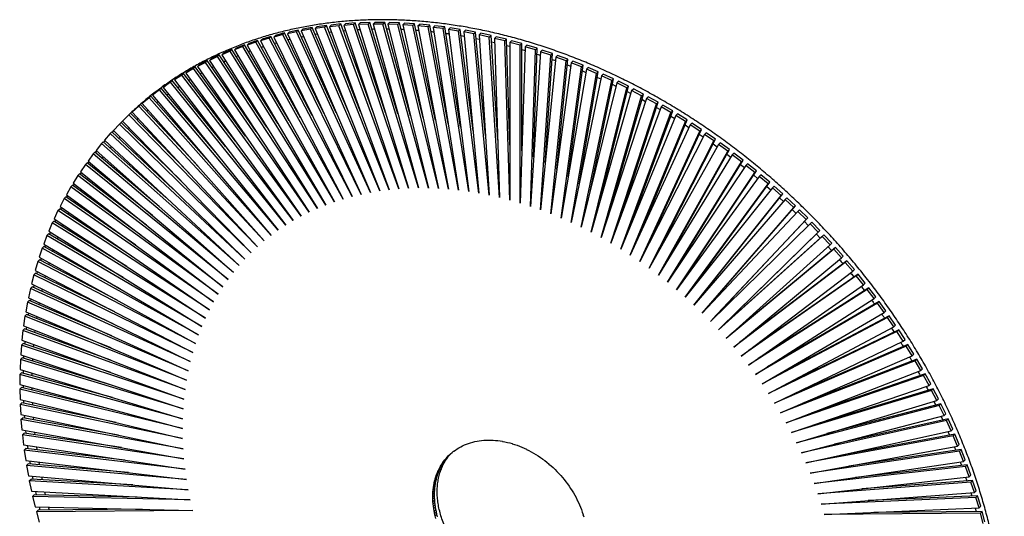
# Paper-space layout '_Trimétrica' of a CAD drawing. Header units: millimetres. Extents: x -270 to 268, y -271 to 270.
# Tile 3 of 3: x -270 to 268, y -1 to 270. Entities that reach past the tile are written whole.
import ezdxf

# ---------------------------------------------------------------- set-up
doc = ezdxf.new("R2010")
doc.units = ezdxf.units.MM

psp = doc.layouts.new('_Trimétrica')

# ---------------------------------------------------------------- linework, layer by layer
at = {"color": 7, "linetype": 'Continuous', "lineweight": 25}
for p, q in [((-117.6, 263.96), (-122.6, 262.84)), ((-118.53, 263.04), (-117.6, 263.96)), ((-96.85, 218.85), (-117.6, 263.96)), ((-110.91, 264.4), (-115.99, 263.47)), ((-115.99, 263.47), (-115.05, 264.38)), ((-115.99, 263.47), (-78.18, 175.32)), ((-109.97, 265.31), (-115.05, 264.38)), ((-110.91, 264.4), (-109.97, 265.31)), ((-73.06, 176.17), (-110.91, 264.4)), ((-90.21, 219.24), (-109.97, 265.31)), ((-108.33, 264.74), (-107.39, 265.65)), ((-103.18, 265.5), (-108.33, 264.74)), ((-108.33, 264.74), (-73.06, 176.17)), ((-102.24, 266.41), (-107.39, 265.65)), ((-103.18, 265.5), (-102.24, 266.41)), ((-67.88, 176.84), (-103.18, 265.5)), ((-83.51, 219.36), (-102.24, 266.41)), ((-100.57, 265.74), (-99.63, 266.65)), ((-95.35, 266.33), (-100.57, 265.74)), ((-100.57, 265.74), (-67.88, 176.84)), ((-94.41, 267.24), (-99.63, 266.65)), ((-95.35, 266.33), (-94.41, 267.24)), ((-62.63, 177.34), (-95.35, 266.33)), ((-76.76, 219.22), (-94.41, 267.24)), ((-93.07, 263.59), (-91.76, 263.69)), ((-92.7, 266.48), (-91.77, 267.4)), ((-87.42, 266.89), (-92.7, 266.48)), ((-92.7, 266.48), (-62.63, 177.34)), ((-86.49, 267.8), (-91.77, 267.4)), ((-87.42, 266.89), (-86.49, 267.8)), ((-57.32, 177.66), (-87.42, 266.89)), ((-69.96, 218.81), (-86.49, 267.8)), ((-85.27, 264.17), (-83.92, 264.23)), ((-84.76, 266.96), (-83.82, 267.87)), ((-79.42, 267.19), (-84.76, 266.96)), ((-84.76, 266.96), (-57.32, 177.66)), ((-78.48, 268.1), (-83.82, 267.87)), ((-79.42, 267.19), (-78.48, 268.1)), ((-51.95, 177.8), (-79.42, 267.19)), ((-63.13, 218.15), (-78.48, 268.1)), ((-76.72, 267.17), (-75.79, 268.09)), ((-71.33, 267.23), (-76.72, 267.17)), ((-76.72, 267.17), (-51.95, 177.8)), ((-70.4, 268.14), (-75.79, 268.09)), ((-71.33, 267.23), (-70.4, 268.14)), ((-46.54, 177.77), (-71.33, 267.23)), ((-56.29, 217.22), (-70.4, 268.14)), ((-68.62, 267.12), (-67.69, 268.03)), ((-68.62, 267.12), (-46.54, 177.77)), ((-63.18, 267), (-68.62, 267.12)), ((-62.25, 267.91), (-67.69, 268.03)), ((-63.18, 267), (-62.25, 267.91)), ((-41.08, 177.55), (-63.18, 267)), ((-49.43, 216.04), (-62.25, 267.91)), ((-60.45, 266.8), (-59.52, 267.71)), ((-60.45, 266.8), (-41.08, 177.55)), ((-54.97, 266.5), (-60.45, 266.8)), ((-54.04, 267.41), (-59.52, 267.71)), ((-54.97, 266.5), (-54.04, 267.41)), ((-35.58, 177.16), (-54.97, 266.5)), ((-42.58, 214.62), (-54.04, 267.41)), ((-52.22, 266.22), (-51.29, 267.13)), ((-52.22, 266.22), (-35.58, 177.16)), ((-46.71, 265.74), (-52.22, 266.22)), ((-45.77, 266.65), (-51.29, 267.13)), ((-46.71, 265.74), (-45.77, 266.65)), ((-30.05, 176.59), (-46.71, 265.74)), ((-35.74, 212.94), (-45.77, 266.65)), ((-43.94, 265.37), (-43.01, 266.28)), ((-43.94, 265.37), (-30.05, 176.59)), ((-38.4, 264.71), (-43.94, 265.37)), ((-37.47, 265.62), (-43.01, 266.28)), ((-38.4, 264.71), (-37.47, 265.62)), ((-24.5, 175.85), (-38.4, 264.71)), ((-28.92, 211.03), (-37.47, 265.62)), ((-35.62, 264.25), (-34.69, 265.16)), ((-35.62, 264.25), (-24.5, 175.85)), ((-30.06, 263.42), (-35.62, 264.25)), ((-29.12, 264.33), (-34.69, 265.16)), ((-30.06, 263.42), (-29.12, 264.33)), ((-18.92, 174.93), (-30.06, 263.42)), ((-22.14, 208.88), (-29.12, 264.33)), ((-27.27, 262.88), (-26.34, 263.79)), ((-20.75, 262.78), (-26.34, 263.79)), ((-139.75, 258.32), (-144.49, 256.69)), ((-140.68, 257.41), (-139.75, 258.32)), ((-116.26, 216.07), (-139.75, 258.32)), ((-133.43, 259.55), (-138.26, 258.09)), ((-138.26, 258.09), (-137.32, 259)), ((-138.26, 258.09), (-93.06, 171.73)), ((-132.49, 260.46), (-137.32, 259)), ((-133.43, 259.55), (-132.49, 260.46)), ((-88.18, 173.1), (-133.43, 259.55)), ((-109.89, 217.27), (-132.49, 260.46)), ((-126.04, 261.43), (-130.96, 260.14)), ((-130.96, 260.14), (-130.03, 261.05)), ((-130.96, 260.14), (-88.18, 173.1)), ((-125.11, 262.34), (-130.03, 261.05)), ((-126.04, 261.43), (-125.11, 262.34)), ((-83.22, 174.3), (-126.04, 261.43)), ((-103.41, 218.19), (-125.11, 262.34)), ((-118.53, 263.04), (-123.53, 261.93)), ((-123.53, 261.93), (-122.6, 262.84)), ((-123.53, 261.93), (-83.22, 174.3)), ((-123.28, 258.62), (-122.13, 258.88)), ((-78.18, 175.32), (-118.53, 263.04)), ((-115.89, 260.25), (-114.7, 260.47)), ((-108.39, 261.62), (-107.16, 261.81)), ((-100.78, 262.74), (-99.51, 262.88)), ((-27.27, 262.88), (-18.92, 174.93)), ((-21.68, 261.87), (-27.27, 262.88)), ((-21.68, 261.87), (-20.75, 262.78)), ((-13.32, 173.84), (-21.68, 261.87)), ((-15.4, 206.5), (-20.75, 262.78)), ((-20.43, 259.37), (-18.76, 259.05)), ((-18.9, 261.24), (-17.96, 262.15)), ((-18.9, 261.24), (-13.32, 173.84)), ((-13.29, 260.06), (-18.9, 261.24)), ((-12.36, 260.97), (-17.96, 262.15)), ((-13.29, 260.06), (-12.36, 260.97)), ((-7.71, 172.57), (-13.29, 260.06)), ((-8.72, 203.9), (-12.36, 260.97)), ((-10.5, 259.34), (-9.57, 260.25)), ((-4.89, 257.99), (-10.5, 259.34)), ((-10.5, 259.34), (-7.71, 172.57)), ((-3.96, 258.9), (-9.57, 260.25)), ((-4.89, 257.99), (-3.96, 258.9)), ((-2.1, 171.13), (-4.89, 257.99)), ((-2.1, 201.08), (-3.96, 258.9)), ((-2.1, 257.19), (-1.17, 258.1)), ((4.45, 256.57), (-1.17, 258.1)), ((-153.85, 253.28), (-158.39, 251.32)), ((-154.78, 252.37), (-153.85, 253.28)), ((-128.69, 212.88), (-153.85, 253.28)), ((-147.8, 255.02), (-152.44, 253.22)), ((-152.44, 253.22), (-151.51, 254.13)), ((-152.44, 253.22), (-102.54, 168.48)), ((-146.87, 255.93), (-151.51, 254.13)), ((-147.8, 255.02), (-146.87, 255.93)), ((-97.84, 170.19), (-147.8, 255.02)), ((-122.54, 214.61), (-146.87, 255.93)), ((-140.68, 257.41), (-145.42, 255.78)), ((-145.42, 255.78), (-144.49, 256.69)), ((-145.42, 255.78), (-97.84, 170.19)), ((-93.06, 171.73), (-140.68, 257.41)), ((-137.67, 254.59), (-136.6, 254.92)), ((-130.54, 256.73), (-129.43, 257.03)), ((-12.14, 257.59), (-10.43, 257.21)), ((-3.85, 255.56), (-2.1, 255.12)), ((-2.1, 257.19), (-2.1, 171.13)), ((3.51, 255.66), (-2.1, 257.19)), ((3.51, 255.66), (4.45, 256.57)), ((3.51, 169.52), (3.51, 255.66)), ((6.3, 254.77), (3.51, 169.52)), ((4.45, 198.05), (4.45, 256.57)), ((4.45, 253.27), (6.24, 252.77)), ((6.3, 254.77), (7.23, 255.69)), ((11.91, 253.08), (6.3, 254.77)), ((12.84, 253.99), (7.23, 255.69)), ((9.12, 167.74), (11.91, 253.08)), ((10.91, 194.82), (12.84, 253.99)), ((11.91, 253.08), (12.84, 253.99)), ((14.69, 252.11), (15.63, 253.02)), ((21.23, 251.16), (15.63, 253.02)), ((-167.34, 247.24), (-171.66, 244.94)), ((-168.27, 246.32), (-167.34, 247.24)), ((-140.6, 208.64), (-167.34, 247.24)), ((-161.6, 249.47), (-166.04, 247.34)), ((-166.04, 247.34), (-165.11, 248.25)), ((-166.04, 247.34), (-111.62, 164.55)), ((-160.67, 250.38), (-165.11, 248.25)), ((-161.6, 249.47), (-160.67, 250.38)), ((-107.13, 166.6), (-161.6, 249.47)), ((-134.71, 210.89), (-160.67, 250.38)), ((-154.78, 252.37), (-159.32, 250.41)), ((-159.32, 250.41), (-158.39, 251.32)), ((-159.32, 250.41), (-107.13, 166.6)), ((-102.54, 168.48), (-154.78, 252.37)), ((-151.52, 249.54), (-150.52, 249.94)), ((-144.67, 252.19), (-143.63, 252.56)), ((14.69, 252.11), (9.12, 167.74)), ((12.74, 250.74), (14.57, 250.16)), ((20.3, 250.25), (14.69, 252.11)), ((14.72, 165.79), (20.3, 250.25)), ((23.07, 249.19), (14.72, 165.79)), ((17.28, 191.39), (21.23, 251.16)), ((20.3, 250.25), (21.23, 251.16)), ((21.02, 247.95), (22.88, 247.3)), ((23.07, 249.19), (24.01, 250.11)), ((28.66, 247.16), (23.07, 249.19)), ((23.55, 187.78), (29.59, 248.08)), ((29.59, 248.08), (24.01, 250.11)), ((28.66, 247.16), (29.59, 248.08)), ((-174.78, 242.93), (-178.99, 240.48)), ((-173.84, 243.84), (-178.05, 241.39)), ((-174.78, 242.93), (-173.84, 243.84)), ((-116, 162.34), (-174.78, 242.93)), ((-146.33, 206.13), (-173.84, 243.84)), ((-168.27, 246.32), (-172.6, 244.03)), ((-172.6, 244.03), (-171.66, 244.94)), ((-172.6, 244.03), (-116, 162.34)), ((-111.62, 164.55), (-168.27, 246.32)), ((-164.76, 243.51), (-163.82, 243.97)), ((-158.22, 246.65), (-157.25, 247.08)), ((20.29, 163.68), (28.66, 247.16)), ((31.42, 246.03), (20.29, 163.68)), ((25.85, 161.4), (36.99, 243.84)), ((39.74, 242.62), (25.85, 161.4)), ((29.28, 244.92), (31.18, 244.19)), ((29.71, 183.98), (37.93, 244.75)), ((31.42, 246.03), (32.36, 246.94)), ((36.99, 243.84), (31.42, 246.03)), ((37.93, 244.75), (32.36, 246.94)), ((36.99, 243.84), (37.93, 244.75)), ((39.74, 242.62), (40.68, 243.53)), ((45.29, 240.27), (39.74, 242.62)), ((46.22, 241.18), (40.68, 243.53)), ((-181.11, 239.3), (-185.2, 236.69)), ((-185.2, 236.69), (-184.27, 237.6)), ((-185.2, 236.69), (-124.42, 157.44)), ((-180.18, 240.21), (-184.27, 237.6)), ((-181.11, 239.3), (-180.18, 240.21)), ((-120.27, 159.97), (-181.11, 239.3)), ((-151.91, 203.36), (-180.18, 240.21)), ((-178.99, 240.48), (-178.05, 241.39)), ((-178.99, 240.48), (-120.27, 159.97)), ((-177.33, 236.51), (-176.47, 237.03)), ((-171.13, 240.13), (-170.23, 240.62)), ((31.38, 158.96), (45.29, 240.27)), ((48.02, 238.97), (31.38, 158.96)), ((35.76, 180.02), (46.22, 241.18)), ((37.51, 241.64), (39.44, 240.84)), ((41.68, 175.89), (54.47, 237.37)), ((45.29, 240.27), (46.22, 241.18)), ((45.7, 238.12), (47.66, 237.25)), ((48.02, 238.97), (48.95, 239.88)), ((53.53, 236.46), (48.02, 238.97)), ((54.47, 237.37), (48.95, 239.88)), ((53.53, 236.46), (54.47, 237.37)), ((-193.24, 231.32), (-197.08, 228.4)), ((-192.31, 232.23), (-196.15, 229.31)), ((-193.24, 231.32), (-192.31, 232.23)), ((-128.45, 154.75), (-193.24, 231.32)), ((-162.55, 197.07), (-192.31, 232.23)), ((-187.27, 235.43), (-191.24, 232.66)), ((-191.24, 232.66), (-190.3, 233.57)), ((-191.24, 232.66), (-128.45, 154.75)), ((-186.33, 236.34), (-190.3, 233.57)), ((-187.27, 235.43), (-186.33, 236.34)), ((-124.42, 157.44), (-187.27, 235.43)), ((-157.32, 200.34), (-186.33, 236.34)), ((-183.36, 232.65), (-182.53, 233.21)), ((36.88, 156.36), (53.53, 236.46)), ((56.25, 235.09), (36.88, 156.36)), ((42.34, 153.61), (61.73, 232.41)), ((47.47, 171.6), (62.66, 233.32)), ((53.84, 234.36), (55.84, 233.41)), ((56.25, 235.09), (57.18, 236)), ((61.73, 232.41), (56.25, 235.09)), ((62.66, 233.32), (57.18, 236)), ((61.73, 232.41), (62.66, 233.32)), ((64.42, 230.96), (65.35, 231.87)), ((70.79, 229.04), (65.35, 231.87)), ((-199.03, 226.99), (-202.74, 223.92)), ((-198.09, 227.9), (-201.8, 224.83)), ((-199.03, 226.99), (-198.09, 227.9)), ((-132.36, 151.9), (-199.03, 226.99)), ((-167.6, 193.56), (-198.09, 227.9)), ((-197.08, 228.4), (-196.15, 229.31)), ((-197.08, 228.4), (-132.36, 151.9)), ((-189.2, 228.57), (-188.41, 229.15)), ((64.42, 230.96), (42.34, 153.61)), ((47.75, 150.7), (69.86, 228.13)), ((72.52, 226.61), (47.75, 150.7)), ((53.13, 167.18), (70.79, 229.04)), ((61.93, 230.38), (63.96, 229.35)), ((69.86, 228.13), (64.42, 230.96)), ((69.86, 228.13), (70.79, 229.04)), ((69.96, 226.16), (72.01, 225.05)), ((72.52, 226.61), (73.46, 227.52)), ((77.91, 223.63), (72.52, 226.61)), ((78.85, 224.54), (73.46, 227.52)), ((-204.62, 222.42), (-208.2, 219.21)), ((-203.68, 223.34), (-207.26, 220.12)), ((-204.62, 222.42), (-203.68, 223.34)), ((-136.13, 148.9), (-204.62, 222.42)), ((-172.45, 189.81), (-203.68, 223.34)), ((-202.74, 223.92), (-201.8, 224.83)), ((-202.74, 223.92), (-136.13, 148.9)), ((-200.32, 219.72), (-199.58, 220.36)), ((-194.86, 224.26), (-194.09, 224.87)), ((53.12, 147.65), (77.91, 223.63)), ((80.55, 222.03), (53.12, 147.65)), ((58.64, 162.61), (78.85, 224.54)), ((77.91, 223.63), (78.85, 224.54)), ((77.93, 221.72), (80, 220.52)), ((80.55, 222.03), (81.49, 222.95)), ((85.89, 218.9), (80.55, 222.03)), ((86.83, 219.81), (81.49, 222.95)), ((-210.01, 217.64), (-213.45, 214.28)), ((-210.01, 217.64), (-209.08, 218.55)), ((-139.78, 145.76), (-210.01, 217.64)), ((-177.1, 185.83), (-209.08, 218.55)), ((-208.2, 219.21), (-207.26, 220.12)), ((-208.2, 219.21), (-139.78, 145.76)), ((-205.58, 214.97), (-204.88, 215.64)), ((58.43, 144.44), (85.89, 218.9)), ((88.5, 217.24), (58.43, 144.44)), ((64, 157.92), (86.83, 219.81)), ((85.81, 217.05), (87.9, 215.77)), ((85.89, 218.9), (86.83, 219.81)), ((88.5, 217.24), (89.44, 218.15)), ((93.79, 213.96), (88.5, 217.24)), ((94.72, 214.87), (89.44, 218.15)), ((-215.2, 212.64), (-218.49, 209.14)), ((-215.2, 212.64), (-214.26, 213.55)), ((-143.29, 142.46), (-215.2, 212.64)), ((-181.55, 181.62), (-214.26, 213.55)), ((-213.45, 214.28), (-143.29, 142.46)), ((-210.63, 210.01), (-209.96, 210.71)), ((63.68, 141.09), (93.79, 213.96)), ((96.36, 212.22), (63.68, 141.09)), ((69.2, 153.11), (94.72, 214.87)), ((74.24, 148.19), (102.52, 209.71)), ((93.61, 212.17), (95.71, 210.81)), ((93.79, 213.96), (94.72, 214.87)), ((96.36, 212.22), (97.3, 213.13)), ((101.58, 208.8), (96.36, 212.22)), ((102.52, 209.71), (97.3, 213.13)), ((101.58, 208.8), (102.52, 209.71)), ((-220.17, 207.43), (-223.33, 203.79)), ((-220.17, 207.43), (-219.24, 208.34)), ((-146.66, 139.03), (-220.17, 207.43)), ((-185.77, 177.2), (-219.24, 208.34)), ((-218.41, 209.05), (-219.14, 208.25)), ((-218.49, 209.14), (-146.66, 139.03)), ((-215.48, 204.84), (-214.84, 205.57)), ((68.86, 137.6), (101.58, 208.8)), ((104.13, 206.99), (68.86, 137.6)), ((79.12, 143.16), (110.21, 204.35)), ((101.31, 207.08), (103.43, 205.63)), ((104.13, 206.99), (105.06, 207.91)), ((109.28, 203.43), (104.13, 206.99)), ((110.21, 204.35), (105.06, 207.91)), ((109.28, 203.43), (110.21, 204.35)), ((-224.93, 202.01), (-227.94, 198.23)), ((-224.93, 202.01), (-224, 202.92)), ((-149.89, 135.46), (-224.93, 202.01)), ((-189.77, 172.57), (-224, 202.92)), ((-223.15, 203.63), (-223.85, 202.79)), ((-223.33, 203.79), (-149.89, 135.46)), ((-220.11, 199.47), (-219.5, 200.23)), ((73.98, 133.97), (109.28, 203.43)), ((111.79, 201.56), (73.98, 133.97)), ((108.91, 201.79), (111.05, 200.24)), ((111.79, 201.56), (112.72, 202.47)), ((116.86, 197.87), (111.79, 201.56)), ((117.8, 198.78), (112.72, 202.47)), ((-229.47, 196.39), (-232.33, 192.48)), ((-229.47, 196.39), (-228.54, 197.3)), ((-152.97, 131.75), (-229.47, 196.39)), ((-193.54, 167.73), (-228.54, 197.3)), ((-227.67, 198), (-228.34, 197.13)), ((-227.94, 198.23), (-152.97, 131.75)), ((-224.52, 193.91), (-223.94, 194.69)), ((79.02, 130.21), (116.86, 197.87)), ((119.33, 195.93), (79.02, 130.21)), ((83.83, 138.05), (117.8, 198.78)), ((116.41, 196.29), (118.55, 194.66)), ((116.86, 197.87), (117.8, 198.78)), ((119.33, 195.93), (120.27, 196.84)), ((124.33, 192.1), (119.33, 195.93)), ((125.27, 193.01), (120.27, 196.84)), ((-233.79, 190.57), (-236.49, 186.54)), ((-233.79, 190.57), (-232.86, 191.48)), ((-155.9, 127.91), (-233.79, 190.57)), ((-197.08, 162.7), (-232.86, 191.48)), ((-231.97, 192.18), (-232.61, 191.28)), ((-232.33, 192.48), (-155.9, 127.91)), ((-228.71, 188.15), (-228.16, 188.96)), ((83.98, 126.31), (124.33, 192.1)), ((126.76, 190.1), (83.98, 126.31)), ((88.37, 132.86), (125.27, 193.01)), ((123.79, 190.6), (125.94, 188.87)), ((124.33, 192.1), (125.27, 193.01)), ((126.76, 190.1), (127.69, 191.01)), ((131.68, 186.14), (126.76, 190.1)), ((132.61, 187.05), (127.69, 191.01)), ((-237.88, 184.57), (-240.42, 180.41)), ((-237.88, 184.57), (-236.94, 185.48)), ((-158.68, 123.94), (-237.88, 184.57)), ((-200.38, 157.48), (-236.94, 185.48)), ((-236.04, 186.18), (-236.64, 185.25)), ((-236.49, 186.54), (-158.68, 123.94)), ((-232.67, 182.21), (-232.15, 183.05)), ((88.86, 122.29), (131.68, 186.14)), ((134.06, 184.08), (88.86, 122.29)), ((92.73, 127.59), (132.61, 187.05)), ((131.04, 184.72), (133.19, 182.9)), ((131.68, 186.14), (132.61, 187.05)), ((134.06, 184.08), (134.99, 184.99)), ((138.89, 180), (134.06, 184.08)), ((139.82, 180.91), (134.99, 184.99)), ((-241.73, 178.38), (-244.12, 174.1)), ((-241.73, 178.38), (-240.8, 179.29)), ((-161.31, 119.84), (-241.73, 178.38)), ((-203.43, 152.09), (-240.8, 179.29)), ((-239.88, 180), (-240.45, 179.03)), ((-240.42, 180.41), (-161.31, 119.84)), ((93.64, 118.15), (138.89, 180)), ((141.22, 177.88), (93.64, 118.15)), ((96.91, 122.25), (139.82, 180.91)), ((138.17, 178.65), (140.32, 176.74)), ((138.89, 180), (139.82, 180.91)), ((141.22, 177.88), (142.15, 178.79)), ((145.96, 173.68), (141.22, 177.88)), ((146.89, 174.59), (142.15, 178.79)), ((-245.35, 172.01), (-247.58, 167.62)), ((-245.35, 172.01), (-244.42, 172.92)), ((-163.78, 115.63), (-245.35, 172.01)), ((-206.23, 146.52), (-244.42, 172.92)), ((-244.12, 174.1), (-163.78, 115.63)), ((-243.49, 173.64), (-244.02, 172.64)), ((-236.4, 176.09), (-235.91, 176.96)), ((98.34, 113.89), (145.96, 173.68)), ((100.92, 116.86), (146.89, 174.59)), ((145.16, 172.4), (147.3, 170.41)), ((145.96, 173.68), (146.89, 174.59)), ((148.24, 171.5), (149.18, 172.41)), ((153.82, 168.09), (149.18, 172.41)), ((-247.58, 167.62), (-166.09, 111.3)), ((-246.85, 167.12), (-247.35, 166.09)), ((148.24, 171.5), (98.34, 113.89)), ((102.93, 109.51), (152.89, 167.18)), ((104.73, 111.43), (153.82, 168.09)), ((152.89, 167.18), (148.24, 171.5)), ((152.89, 167.18), (153.82, 168.09)), ((-248.73, 165.47), (-250.79, 160.97)), ((-248.73, 165.47), (-247.79, 166.38)), ((-166.09, 111.3), (-248.73, 165.47)), ((-208.77, 140.8), (-247.79, 166.38)), ((155.12, 164.95), (102.93, 109.51)), ((108.37, 105.95), (160.59, 161.43)), ((152, 165.99), (154.13, 163.9)), ((155.12, 164.95), (156.05, 165.86)), ((159.66, 160.52), (155.12, 164.95)), ((160.59, 161.43), (156.05, 165.86)), ((159.66, 160.52), (160.59, 161.43)), ((-251.86, 158.76), (-253.76, 154.16)), ((-251.86, 158.76), (-250.93, 159.67)), ((-168.24, 106.85), (-251.86, 158.76)), ((-211.06, 134.93), (-250.93, 159.67)), ((-250.79, 160.97), (-168.24, 106.85)), ((-249.98, 160.44), (-250.44, 159.37)), ((107.42, 105.02), (159.66, 160.52)), ((161.84, 158.23), (107.42, 105.02)), ((158.69, 159.41), (160.81, 157.23)), ((161.84, 158.23), (162.77, 159.14)), ((166.27, 153.69), (161.84, 158.23)), ((167.21, 154.6), (162.77, 159.14)), ((-254.75, 151.9), (-256.49, 147.2)), ((-254.75, 151.9), (-253.82, 152.81)), ((-170.22, 102.3), (-254.75, 151.9)), ((-213.1, 128.92), (-253.82, 152.81)), ((-253.76, 154.16), (-170.22, 102.3)), ((-252.86, 153.6), (-253.28, 152.49)), ((111.8, 100.43), (166.27, 153.69)), ((168.4, 151.36), (111.8, 100.43)), ((112.73, 101.34), (167.21, 154.6)), ((169.33, 152.27), (112.73, 101.34)), ((165.23, 152.67), (167.29, 150.43)), ((166.27, 153.69), (167.21, 154.6)), ((168.4, 151.36), (169.33, 152.27)), ((172.72, 146.71), (168.4, 151.36)), ((173.65, 147.63), (169.33, 152.27)), ((-257.39, 144.88), (-256.46, 145.79)), ((-256.49, 147.2), (-172.04, 97.65)), ((-214.86, 122.78), (-256.46, 145.79)), ((-255.49, 146.61), (-255.88, 145.47)), ((116.07, 95.74), (172.72, 146.71)), ((175.72, 145.24), (117.99, 97.47)), ((171.63, 145.73), (173.6, 143.49)), ((172.72, 146.71), (173.65, 147.63)), ((174.79, 144.33), (175.72, 145.24)), ((179.93, 140.5), (175.72, 145.24)), ((-257.39, 144.88), (-258.96, 140.08)), ((-258.96, 140.08), (-173.69, 92.9)), ((-172.04, 97.65), (-257.39, 144.88)), ((-251.47, 143.03), (-251.1, 144.04)), ((174.79, 144.33), (116.07, 95.74)), ((179, 139.59), (174.79, 144.33)), ((179, 139.59), (179.93, 140.5)), ((-259.78, 137.72), (-261.17, 132.83)), ((-259.78, 137.72), (-258.85, 138.63)), ((-173.69, 92.9), (-259.78, 137.72)), ((-216.37, 116.52), (-258.85, 138.63)), ((-257.87, 139.48), (-258.23, 138.31)), ((-253.74, 135.97), (-253.41, 137.01)), ((120.22, 90.95), (179, 139.59)), ((181, 137.16), (120.22, 90.95)), ((181.93, 138.07), (123.21, 93.43)), ((181, 137.16), (181.93, 138.07)), ((185.09, 132.33), (181, 137.16)), ((186.03, 133.24), (181.93, 138.07)), ((-261.91, 130.42), (-263.14, 125.44)), ((-261.91, 130.42), (-260.98, 131.33)), ((-175.17, 88.05), (-261.91, 130.42)), ((-261.17, 132.83), (-175.17, 88.05)), ((-217.61, 110.15), (-260.98, 131.33)), ((-260, 132.22), (-260.32, 131.01)), ((-255.76, 128.78), (-255.46, 129.85)), ((124.25, 86.07), (185.09, 132.33)), ((187.04, 129.85), (124.25, 86.07)), ((187.97, 130.77), (128.38, 89.21)), ((185.09, 132.33), (186.03, 133.24)), ((187.04, 129.85), (187.97, 130.77)), ((191, 124.93), (187.04, 129.85)), ((191.94, 125.84), (187.97, 130.77)), ((-263.79, 122.99), (-262.85, 123.9)), ((-263.14, 125.44), (-176.48, 83.12)), ((-218.59, 103.69), (-262.85, 123.9)), ((-261.88, 124.83), (-262.16, 123.58)), ((128.16, 81.1), (191, 124.93)), ((191, 124.93), (191.94, 125.84)), ((-263.79, 122.99), (-264.84, 117.93)), ((-176.48, 83.12), (-263.79, 122.99)), ((-257.53, 121.47), (-257.26, 122.58)), ((192.88, 122.42), (128.16, 81.1)), ((193.82, 123.33), (133.49, 84.82)), ((192.88, 122.42), (193.82, 123.33)), ((196.72, 117.41), (192.88, 122.42)), ((197.66, 118.32), (193.82, 123.33)), ((196.72, 117.41), (197.66, 118.32)), ((-265.41, 115.44), (-266.28, 110.3)), ((-265.41, 115.44), (-264.47, 116.35)), ((-177.62, 78.1), (-265.41, 115.44)), ((-264.84, 117.93), (-177.62, 78.1)), ((-219.3, 97.14), (-264.47, 116.35)), ((-263.51, 117.32), (-263.74, 116.04)), ((-259.04, 114.04), (-258.81, 115.18)), ((131.93, 76.05), (196.72, 117.41)), ((198.54, 114.86), (131.93, 76.05)), ((199.47, 115.77), (138.53, 80.26)), ((198.54, 114.86), (199.47, 115.77)), ((202.25, 109.77), (198.54, 114.86)), ((203.18, 110.68), (199.47, 115.77)), ((-266.77, 107.77), (-267.47, 102.56)), ((-266.77, 107.77), (-265.83, 108.68)), ((-178.58, 73.01), (-266.77, 107.77)), ((-266.28, 110.3), (-178.58, 73.01)), ((-219.75, 90.51), (-265.83, 108.68)), ((-264.88, 109.7), (-265.07, 108.38)), ((-260.3, 106.5), (-260.11, 107.68)), ((135.58, 70.92), (202.25, 109.77)), ((204.93, 108.09), (143.48, 75.53)), ((202.25, 109.77), (203.18, 110.68)), ((203.99, 107.18), (204.93, 108.09)), ((208.51, 102.93), (204.93, 108.09)), ((-267.47, 102.56), (-179.38, 67.83)), ((203.99, 107.18), (135.58, 70.92)), ((207.57, 102.02), (203.99, 107.18)), ((207.57, 102.02), (208.51, 102.93)), ((-267.86, 99.99), (-268.39, 94.72)), ((-267.86, 99.99), (-266.93, 100.9)), ((-179.38, 67.83), (-267.86, 99.99)), ((-219.94, 83.83), (-266.93, 100.9)), ((-265.99, 101.98), (-266.13, 100.61)), ((-261.3, 98.86), (-261.15, 100.07)), ((112.73, 101.34), (111.8, 100.43)), ((139.09, 65.72), (207.57, 102.02)), ((209.25, 99.4), (139.09, 65.72)), ((210.18, 100.31), (148.35, 70.63)), ((209.25, 99.4), (210.18, 100.31)), ((212.69, 94.16), (209.25, 99.4)), ((213.62, 95.08), (210.18, 100.31)), ((-268.7, 92.11), (-269.05, 86.78)), ((-268.7, 92.11), (-267.76, 93.02)), ((-179.99, 62.59), (-268.7, 92.11)), ((-268.39, 94.72), (-179.99, 62.59)), ((-219.86, 77.08), (-267.76, 93.02)), ((-262.05, 91.12), (-261.94, 92.37)), ((142.46, 60.45), (212.69, 94.16)), ((214.29, 91.51), (142.46, 60.45)), ((215.23, 92.43), (153.11, 65.57)), ((212.69, 94.16), (213.62, 95.08)), ((214.29, 91.51), (215.23, 92.43)), ((217.59, 86.22), (214.29, 91.51)), ((218.53, 87.13), (215.23, 92.43)), ((-269.05, 86.78), (-180.43, 57.29)), ((145.69, 55.13), (217.59, 86.22)), ((217.59, 86.22), (218.53, 87.13)), ((-269.27, 84.14), (-269.45, 78.75)), ((-269.27, 84.14), (-268.34, 85.05)), ((-180.43, 57.29), (-269.27, 84.14)), ((-219.53, 70.3), (-268.34, 85.05)), ((-262.54, 83.3), (-262.47, 84.59)), ((219.13, 83.54), (145.69, 55.13)), ((220.06, 84.45), (157.77, 60.35)), ((219.13, 83.54), (220.06, 84.45)), ((222.28, 78.18), (219.13, 83.54)), ((223.21, 79.09), (220.06, 84.45)), ((-269.58, 76.08), (-268.64, 77)), ((-269.58, 76.08), (-269.58, 70.64)), ((-180.7, 51.93), (-269.58, 76.08)), ((-269.45, 78.75), (-180.7, 51.93)), ((-218.94, 63.49), (-268.64, 77)), ((-262.77, 75.4), (-262.75, 76.73)), ((148.77, 49.74), (222.28, 78.18)), ((223.74, 75.48), (148.77, 49.74)), ((224.67, 76.39), (162.32, 54.98)), ((222.28, 78.18), (223.21, 79.09)), ((223.74, 75.48), (224.67, 76.39)), ((226.75, 70.07), (223.74, 75.48)), ((227.68, 70.98), (224.67, 76.39)), ((-269.58, 70.64), (-180.78, 46.51)), ((151.7, 44.31), (226.75, 70.07)), ((226.75, 70.07), (227.68, 70.98)), ((-269.62, 67.95), (-268.69, 68.86)), ((-269.62, 67.95), (-269.45, 62.47)), ((-180.78, 46.51), (-269.62, 67.95)), ((-218.09, 56.65), (-268.69, 68.86)), ((-262.75, 67.43), (-262.77, 68.79)), ((228.13, 67.34), (151.7, 44.31)), ((229.06, 68.25), (166.73, 49.47)), ((228.13, 67.34), (229.06, 68.25)), ((230.99, 61.88), (228.13, 67.34)), ((231.92, 62.79), (229.06, 68.25)), ((-269.45, 62.47), (-180.7, 41.05)), ((-269.4, 59.75), (-268.47, 60.66)), ((-269.4, 59.75), (-269.05, 54.22)), ((-180.7, 41.05), (-269.4, 59.75)), ((-217, 49.81), (-268.47, 60.66)), ((-262.47, 59.39), (-262.54, 60.8)), ((154.48, 38.82), (230.99, 61.88)), ((232.29, 59.14), (154.48, 38.82)), ((233.23, 60.05), (171.02, 43.81)), ((229.35, 61.39), (230.4, 59.31)), ((230.99, 61.88), (231.92, 62.79)), ((232.29, 59.14), (233.23, 60.05)), ((235, 53.63), (232.29, 59.14)), ((235.93, 54.54), (233.23, 60.05)), ((-269.05, 54.22), (-180.43, 35.54)), ((-267.15, 53.82), (-267.05, 52.23)), ((235, 53.63), (235.93, 54.54)), ((-268.92, 51.49), (-267.99, 52.4)), ((-268.92, 51.49), (-268.39, 45.93)), ((-180.43, 35.54), (-268.92, 51.49)), ((-215.65, 42.97), (-267.99, 52.4)), ((-261.93, 51.31), (-262.05, 52.75)), ((157.11, 33.3), (235, 53.63)), ((236.22, 50.87), (157.11, 33.3)), ((237.16, 51.78), (175.16, 38.01)), ((233.3, 53.19), (234.27, 51.14)), ((236.22, 50.87), (237.16, 51.78)), ((238.77, 45.33), (236.22, 50.87)), ((239.71, 46.24), (237.16, 51.78)), ((-268.39, 45.93), (-179.99, 30)), ((-268.17, 43.17), (-267.24, 44.08)), ((-268.17, 43.17), (-267.47, 37.58)), ((-179.99, 30), (-268.17, 43.17)), ((-214.07, 36.14), (-267.24, 44.08)), ((-266.44, 45.57), (-266.28, 43.94)), ((-261.14, 43.17), (-261.31, 44.65)), ((159.58, 27.75), (238.77, 45.33)), ((240.85, 43.46), (179.15, 32.09)), ((237.02, 44.94), (237.91, 42.92)), ((238.77, 45.33), (239.71, 46.24)), ((239.92, 42.55), (240.85, 43.46)), ((243.24, 37.89), (240.85, 43.46)), ((-26.79, 37.6), (-25.72, 38.06)), ((-25.72, 38.06), (-25.71, 38.04)), ((-25.71, 38.04), (-24.62, 38.47)), ((-24.62, 38.47), (-24.61, 38.45)), ((-24.61, 38.45), (-23.5, 38.83)), ((-23.5, 38.83), (-23.48, 38.81)), ((-23.48, 38.81), (-22.35, 39.15)), ((-22.35, 39.15), (-22.34, 39.13)), ((-22.34, 39.13), (-21.18, 39.43)), ((-21.18, 39.43), (-21.17, 39.41)), ((-21.17, 39.41), (-20, 39.67)), ((-20, 39.67), (-19.99, 39.65)), ((-19.99, 39.65), (-18.79, 39.87)), ((-18.79, 39.87), (-18.78, 39.85)), ((-18.78, 39.85), (-17.57, 40.03)), ((-17.57, 40.03), (-17.56, 40.01)), ((-17.56, 40.01), (-16.34, 40.15)), ((-16.34, 40.15), (-16.33, 40.13)), ((-16.33, 40.13), (-15.09, 40.22)), ((-15.09, 40.22), (-15.08, 40.2)), ((-15.08, 40.2), (-13.83, 40.26)), ((-13.83, 40.26), (-13.82, 40.23)), ((-13.82, 40.23), (-12.55, 40.25)), ((-12.55, 40.25), (-12.55, 40.23)), ((-12.55, 40.23), (-11.27, 40.2)), ((-11.27, 40.2), (-11.26, 40.18)), ((-11.26, 40.18), (-9.98, 40.1)), ((-9.98, 40.1), (-9.97, 40.08)), ((-9.97, 40.08), (-8.68, 39.97)), ((-8.68, 39.97), (-8.67, 39.95)), ((-8.67, 39.95), (-7.37, 39.8)), ((-7.37, 39.8), (-7.37, 39.78)), ((-7.37, 39.78), (-6.06, 39.58)), ((-6.06, 39.58), (-6.05, 39.56)), ((-6.05, 39.56), (-4.74, 39.32)), ((-4.74, 39.32), (-4.74, 39.3)), ((-4.74, 39.3), (-3.42, 39.02)), ((-3.42, 39.02), (-3.42, 39)), ((-3.42, 39), (-2.1, 38.69)), ((-2.1, 38.69), (-2.1, 38.67)), ((-2.1, 38.67), (-0.78, 38.31)), ((-0.78, 38.31), (-0.78, 38.29)), ((-0.78, 38.29), (0.54, 37.89)), ((0.54, 37.89), (0.54, 37.87)), ((0.54, 37.87), (1.86, 37.43)), ((239.92, 42.55), (159.58, 27.75)), ((242.31, 36.98), (239.92, 42.55)), ((242.31, 36.98), (243.24, 37.89)), ((-267.47, 37.58), (-179.38, 24.42)), ((-267.16, 34.81), (-266.23, 35.72)), ((-267.16, 34.81), (-266.28, 29.2)), ((-179.38, 24.42), (-267.16, 34.81)), ((-212.25, 29.33), (-266.23, 35.72)), ((-265.46, 37.28), (-265.25, 35.6)), ((-260.1, 34.99), (-260.32, 36.51)), ((-35.29, 31.93), (-34.49, 32.72)), ((-35.29, 31.93), (-34.48, 32.72)), ((-35.15, 32.03), (-34.76, 32.45)), ((-34.49, 32.72), (-34.47, 32.7)), ((-34.47, 32.7), (-33.63, 33.46)), ((-33.63, 33.46), (-33.61, 33.44)), ((-33.61, 33.44), (-32.74, 34.16)), ((-32.74, 34.16), (-32.72, 34.14)), ((-32.72, 34.14), (-31.82, 34.83)), ((-31.82, 34.83), (-31.81, 34.81)), ((-31.81, 34.81), (-30.87, 35.46)), ((-30.87, 35.46), (-30.86, 35.45)), ((-30.86, 35.45), (-29.9, 36.06)), ((-29.9, 36.06), (-29.88, 36.04)), ((-29.88, 36.04), (-28.89, 36.62)), ((-28.89, 36.62), (-28.88, 36.6)), ((-28.88, 36.6), (-27.86, 37.14)), ((-27.86, 37.14), (-27.85, 37.12)), ((-27.85, 37.12), (-26.81, 37.62)), ((-26.81, 37.62), (-26.79, 37.6)), ((1.86, 37.43), (1.85, 37.41)), ((1.85, 37.41), (3.17, 36.93)), ((3.17, 36.93), (3.17, 36.91)), ((3.17, 36.91), (4.47, 36.4)), ((4.47, 36.4), (4.47, 36.38)), ((4.47, 36.38), (5.78, 35.82)), ((5.78, 35.82), (5.77, 35.81)), ((5.77, 35.81), (7.07, 35.21)), ((7.07, 35.21), (7.06, 35.19)), ((7.06, 35.19), (8.35, 34.57)), ((8.35, 34.57), (8.35, 34.55)), ((8.35, 34.55), (9.63, 33.88)), ((9.63, 33.88), (9.62, 33.86)), ((9.62, 33.86), (10.89, 33.16)), ((10.89, 33.16), (10.88, 33.14)), ((10.88, 33.14), (12.14, 32.41)), ((12.14, 32.41), (12.13, 32.39)), ((12.13, 32.39), (13.37, 31.62)), ((161.89, 22.16), (242.31, 36.98)), ((243.38, 34.19), (161.89, 22.16)), ((244.31, 35.1), (182.98, 26.05)), ((240.5, 36.65), (241.31, 34.66)), ((243.38, 34.19), (244.31, 35.1)), ((245.61, 28.59), (243.38, 34.19)), ((246.54, 29.5), (244.31, 35.1)), ((-266.28, 29.2), (-178.58, 18.82)), ((-265.89, 26.41), (-264.96, 27.32)), ((-210.2, 22.56), (-264.96, 27.32)), ((-264.24, 28.95), (-263.97, 27.24)), ((-258.8, 26.79), (-259.07, 28.34)), ((-39.53, 26.61), (-38.93, 27.58)), ((-39.53, 26.61), (-38.6, 27.52)), ((-39.18, 26.53), (-38.66, 27.46)), ((-38.93, 27.58), (-38.91, 27.57)), ((-38.91, 27.57), (-38.28, 28.52)), ((-38.91, 27.57), (-37.98, 28.48)), ((-38.6, 27.52), (-38.05, 28.42)), ((-38.28, 28.52), (-38.26, 28.5)), ((-38.26, 28.5), (-37.59, 29.42)), ((-38.26, 28.5), (-37.33, 29.41)), ((-37.98, 28.48), (-37.41, 29.34)), ((-37.59, 29.42), (-37.57, 29.41)), ((-37.57, 29.41), (-36.64, 30.32)), ((-37.57, 29.41), (-36.86, 30.29)), ((-37.33, 29.41), (-36.74, 30.22)), ((-36.86, 30.29), (-36.85, 30.28)), ((-36.85, 30.28), (-35.91, 31.19)), ((-36.85, 30.28), (-36.1, 31.14)), ((-36.64, 30.32), (-36.05, 31.06)), ((-36.1, 31.14), (-36.09, 31.12)), ((-36.09, 31.12), (-35.15, 32.03)), ((-36.09, 31.12), (-35.31, 31.94)), ((-35.91, 31.19), (-35.35, 31.83)), ((-35.31, 31.94), (-35.29, 31.93)), ((13.37, 31.62), (13.36, 31.6)), ((13.36, 31.6), (14.59, 30.8)), ((14.59, 30.8), (14.58, 30.78)), ((14.58, 30.78), (15.8, 29.95)), ((15.8, 29.95), (15.79, 29.93)), ((15.79, 29.93), (16.98, 29.06)), ((16.98, 29.06), (16.97, 29.04)), ((16.97, 29.04), (18.15, 28.14)), ((18.15, 28.14), (18.14, 28.13)), ((18.14, 28.13), (19.3, 27.2)), ((19.3, 27.2), (19.28, 27.18)), ((19.28, 27.18), (20.42, 26.22)), ((164.04, 16.55), (245.61, 28.59)), ((243.74, 28.32), (244.48, 26.36)), ((245.61, 28.59), (246.54, 29.5)), ((-265.89, 26.41), (-264.84, 20.78)), ((-178.58, 18.82), (-265.89, 26.41)), ((-42.05, 21.39), (-41.65, 22.5)), ((-42.05, 21.39), (-41.12, 22.3)), ((-41.65, 22.5), (-41.63, 22.48)), ((-41.63, 22.48), (-41.18, 23.57)), ((-41.63, 22.48), (-40.69, 23.4)), ((-41.51, 21.18), (-41.15, 22.27)), ((-41.18, 23.57), (-41.16, 23.55)), ((-41.16, 23.55), (-40.67, 24.61)), ((-41.16, 23.55), (-40.23, 24.47)), ((-41.12, 22.3), (-40.73, 23.36)), ((-40.69, 23.4), (-40.27, 24.43)), ((-40.67, 24.61), (-40.65, 24.6)), ((-40.65, 24.6), (-40.13, 25.63)), ((-40.65, 24.6), (-39.72, 25.51)), ((-40.23, 24.47), (-39.77, 25.47)), ((-40.13, 25.63), (-40.11, 25.62)), ((-40.11, 25.62), (-39.55, 26.62)), ((-40.11, 25.62), (-39.18, 26.53)), ((-39.72, 25.51), (-39.23, 26.48)), ((-39.55, 26.62), (-39.53, 26.61)), ((20.42, 26.22), (20.41, 26.21)), ((20.41, 26.21), (21.52, 25.22)), ((21.52, 25.22), (21.51, 25.21)), ((21.51, 25.21), (22.6, 24.19)), ((22.6, 24.19), (22.59, 24.18)), ((22.59, 24.18), (23.66, 23.14)), ((23.66, 23.14), (23.65, 23.12)), ((23.65, 23.12), (24.69, 22.06)), ((24.69, 22.06), (24.68, 22.04)), ((24.68, 22.04), (24.69, 22.06)), ((24.68, 22.04), (25.7, 20.95)), ((246.59, 25.79), (164.04, 16.55)), ((247.53, 26.7), (186.64, 19.89)), ((246.59, 25.79), (247.53, 26.7)), ((248.66, 20.17), (246.59, 25.79)), ((249.59, 21.08), (247.53, 26.7)), ((-264.84, 20.78), (-177.62, 13.2)), ((-264.36, 17.99), (-263.43, 18.9)), ((-264.36, 17.99), (-263.14, 12.34)), ((-177.62, 13.2), (-264.36, 17.99)), ((-207.93, 15.84), (-263.43, 18.9)), ((-262.75, 20.6), (-262.42, 18.84)), ((-257.25, 18.56), (-257.58, 20.15)), ((-43.59, 15.6), (-43.39, 16.8)), ((-43.59, 15.6), (-42.66, 16.51)), ((-43.39, 16.8), (-43.37, 16.79)), ((-43.37, 16.79), (-43.12, 17.98)), ((-43.37, 16.79), (-42.43, 17.71)), ((-43.12, 17.98), (-43.1, 17.97)), ((-43.1, 17.97), (-42.81, 19.14)), ((-43.1, 17.97), (-42.16, 18.89)), ((-42.85, 15.29), (-42.68, 16.48)), ((-42.81, 19.14), (-42.79, 19.13)), ((-42.79, 19.13), (-42.46, 20.28)), ((-42.79, 19.13), (-41.86, 20.05)), ((-42.66, 16.51), (-42.46, 17.68)), ((-42.46, 20.28), (-42.44, 20.27)), ((-42.44, 20.27), (-42.07, 21.4)), ((-42.44, 20.27), (-41.51, 21.18)), ((-42.43, 17.71), (-42.19, 18.86)), ((-42.16, 18.89), (-41.89, 20.02)), ((-42.07, 21.4), (-42.05, 21.39)), ((-41.86, 20.05), (-41.54, 21.15)), ((25.7, 20.95), (25.68, 20.94)), ((25.68, 20.94), (25.69, 20.95)), ((25.68, 20.94), (26.67, 19.83)), ((26.67, 19.83), (26.66, 19.81)), ((26.66, 19.81), (26.67, 19.83)), ((26.66, 19.81), (27.62, 18.68)), ((27.62, 18.68), (27.61, 18.67)), ((27.61, 18.67), (27.62, 18.68)), ((27.61, 18.67), (28.54, 17.51)), ((28.54, 17.51), (28.52, 17.5)), ((28.52, 17.5), (28.54, 17.51)), ((28.52, 17.5), (29.43, 16.32)), ((29.43, 16.32), (29.41, 16.31)), ((29.41, 16.31), (29.42, 16.32)), ((29.41, 16.31), (30.29, 15.11)), ((166.02, 10.92), (248.66, 20.17)), ((249.56, 17.37), (166.02, 10.92)), ((250.5, 18.28), (190.13, 13.62)), ((246.73, 19.96), (247.39, 18.04)), ((248.66, 20.17), (249.59, 21.08)), ((249.56, 17.37), (250.5, 18.28)), ((251.47, 11.73), (249.56, 17.37)), ((252.4, 12.64), (250.5, 18.28)), ((-263.14, 12.34), (-176.48, 7.57)), ((-261.01, 12.23), (-260.62, 10.43)), ((-255.45, 10.31), (-255.84, 11.94)), ((-44.09, 10.64), (-44.05, 11.91)), ((-44.09, 10.64), (-43.16, 11.55)), ((-44.05, 11.91), (-44.03, 11.9)), ((-44.03, 11.9), (-43.94, 13.16)), ((-44.03, 11.9), (-43.09, 12.81)), ((-43.94, 13.16), (-43.92, 13.15)), ((-43.92, 13.15), (-43.8, 14.39)), ((-43.92, 13.15), (-42.99, 14.06)), ((-43.8, 14.39), (-43.78, 14.38)), ((-43.78, 14.38), (-43.61, 15.61)), ((-43.78, 14.38), (-42.85, 15.29)), ((-43.61, 15.61), (-43.59, 15.6)), ((-43.18, 10.28), (-43.18, 11.53)), ((-43.16, 11.55), (-43.12, 12.79)), ((-43.09, 12.81), (-43.01, 14.04)), ((-42.99, 14.06), (-42.87, 15.27)), ((30.27, 15.11), (30.28, 15.12)), ((30.27, 15.11), (31.11, 13.89)), ((30.29, 15.11), (30.27, 15.11)), ((31.09, 13.88), (31.11, 13.9)), ((31.11, 13.89), (31.09, 13.88)), ((31.09, 13.88), (31.9, 12.65)), ((31.89, 12.65), (31.9, 12.66)), ((31.89, 12.65), (32.66, 11.4)), ((31.9, 12.65), (31.89, 12.65)), ((32.65, 11.39), (32.66, 11.41)), ((32.66, 11.4), (32.65, 11.39)), ((32.65, 11.39), (33.39, 10.13)), ((167.84, 5.28), (251.47, 11.73)), ((249.47, 11.58), (250.07, 9.7)), ((251.47, 11.73), (252.4, 12.64)), ((-262.57, 9.54), (-261.64, 10.45)), ((-262.57, 9.54), (-261.17, 3.89)), ((-176.48, 7.57), (-262.57, 9.54)), ((-205.43, 9.16), (-261.64, 10.45)), ((-44.13, 9.37), (-44.11, 9.37)), ((-44.09, 8.08), (-44.13, 9.37)), ((-44.11, 10.65), (-44.09, 10.64)), ((-44.11, 9.37), (-44.11, 10.65)), ((-44.11, 9.37), (-43.18, 10.28)), ((-44.11, 8.09), (-44.09, 8.08)), ((-44.03, 6.79), (-44.11, 8.09)), ((-44.09, 8.08), (-43.16, 8.99)), ((-44.05, 6.79), (-44.03, 6.79)), ((-43.92, 5.49), (-44.05, 6.79)), ((-44.03, 6.79), (-43.09, 7.7)), ((-43.94, 5.49), (-43.92, 5.49)), ((-43.78, 4.17), (-43.94, 5.49)), ((-43.92, 5.49), (-42.99, 6.4)), ((-43.16, 8.99), (-43.2, 10.26)), ((-43.09, 7.7), (-43.18, 8.98)), ((-42.99, 6.4), (-43.11, 7.68)), ((-42.85, 5.09), (-43.01, 6.38)), ((33.37, 10.13), (33.38, 10.14)), ((33.37, 10.13), (34.08, 8.85)), ((33.39, 10.13), (33.37, 10.13)), ((34.06, 8.85), (34.07, 8.86)), ((34.06, 8.85), (34.73, 7.56)), ((34.08, 8.85), (34.06, 8.85)), ((34.71, 7.56), (34.73, 7.57)), ((34.71, 7.56), (35.35, 6.27)), ((34.73, 7.56), (34.71, 7.56)), ((35.33, 6.26), (35.34, 6.28)), ((35.35, 6.27), (35.33, 6.26)), ((35.33, 6.26), (35.93, 4.96)), ((252.29, 8.92), (167.84, 5.28)), ((253.22, 9.83), (193.43, 7.25)), ((252.29, 8.92), (253.22, 9.83)), ((254.02, 3.28), (252.29, 8.92)), ((254.95, 4.19), (253.22, 9.83)), ((-261.17, 3.89), (-175.17, 1.92)), ((-260.52, 1.08), (-259.59, 1.99)), ((-175.17, 1.92), (-260.52, 1.08)), ((-260.52, 1.08), (-258.96, -4.57)), ((-202.73, 2.55), (-259.59, 1.99)), ((-259.02, 3.84), (-258.56, 2)), ((-253.4, 2.05), (-253.85, 3.72)), ((-43.8, 4.18), (-43.78, 4.17)), ((-43.59, 2.86), (-43.8, 4.18)), ((-43.78, 4.17), (-42.85, 5.09)), ((-43.61, 2.86), (-43.59, 2.86)), ((-43.37, 1.54), (-43.61, 2.86)), ((-43.59, 2.86), (-42.66, 3.77)), ((-43.39, 1.54), (-43.37, 1.54)), ((-43.1, 0.21), (-43.39, 1.54)), ((-43.37, 1.54), (-42.43, 2.45)), ((-43.12, 0.21), (-43.1, 0.21)), ((-42.79, -1.12), (-43.12, 0.21)), ((-43.1, 0.21), (-42.16, 1.12)), ((-42.66, 3.77), (-42.86, 5.07)), ((-42.43, 2.45), (-42.68, 3.75)), ((-42.16, 1.12), (-42.45, 2.43)), ((-41.86, -0.21), (-42.18, 1.11)), ((35.91, 4.96), (35.93, 4.97)), ((35.91, 4.96), (36.47, 3.64)), ((35.93, 4.96), (35.91, 4.96)), ((36.45, 3.64), (36.47, 3.66)), ((36.45, 3.64), (36.98, 2.33)), ((36.47, 3.64), (36.45, 3.64)), ((36.96, 2.32), (36.97, 2.34)), ((36.98, 2.33), (36.96, 2.32)), ((36.96, 2.32), (37.45, 1)), ((37.43, 1), (37.44, 1.01)), ((37.43, 1), (37.87, -0.33)), ((37.45, 1), (37.43, 1)), ((169.49, -0.37), (254.02, 3.28)), ((254.76, 0.47), (169.49, -0.37)), ((255.69, 1.38), (196.55, 0.8)), ((251.97, 3.19), (252.49, 1.35)), ((254.02, 3.28), (254.95, 4.19)), ((254.76, 0.47), (255.69, 1.38)), ((256.32, -5.18), (254.76, 0.47)), ((257.26, -4.27), (255.69, 1.38)), ((-42.81, -1.12), (-42.79, -1.12)), ((-42.44, -2.45), (-42.81, -1.12)), ((-42.79, -1.12), (-41.86, -0.21)), ((-41.51, -1.53), (-41.87, -0.22)), ((37.85, -0.33), (37.87, -0.31)), ((37.85, -0.33), (38.26, -1.65)), ((37.87, -0.33), (37.85, -0.33))]:
    psp.add_line(p, q, dxfattribs=at)
for points, knots in [([(267.83, -72.11), (267.82, -70.63), (267.79, -66.35), (267.54, -59.2), (266.98, -50.67), (266.13, -42.08), (265, -33.45), (263.6, -24.78), (261.92, -16.09), (259.97, -7.38), (257.75, 1.33), (255.25, 10.05), (252.49, 18.75), (249.47, 27.43), (246.18, 36.09), (242.64, 44.7), (238.84, 53.27), (234.8, 61.79), (230.51, 70.24), (225.98, 78.61), (221.21, 86.91), (216.21, 95.11), (210.99, 103.21), (205.54, 111.21), (199.88, 119.09), (194.02, 126.84), (187.95, 134.47), (181.68, 141.95), (175.22, 149.28), (168.58, 156.46), (161.77, 163.47), (154.78, 170.32), (147.64, 176.98), (140.34, 183.46), (132.89, 189.75), (125.31, 195.84), (117.59, 201.73), (109.75, 207.41), (101.79, 212.87), (93.73, 218.1), (85.57, 223.11), (77.33, 227.89), (69, 232.43), (60.59, 236.72), (52.13, 240.77), (43.61, 244.57), (35.04, 248.11), (26.44, 251.39), (17.81, 254.41), (9.16, 257.17), (0.5, 259.65), (-8.16, 261.86), (-16.81, 263.8), (-25.45, 265.47), (-34.06, 266.85), (-42.63, 267.96), (-51.16, 268.78), (-59.64, 269.33), (-68.05, 269.59), (-76.4, 269.57), (-84.66, 269.27), (-92.83, 268.68), (-100.91, 267.82), (-108.88, 266.67), (-116.74, 265.25), (-124.48, 263.55), (-132.08, 261.57), (-139.55, 259.32), (-146.87, 256.8), (-154.03, 254), (-161.04, 250.95), (-167.88, 247.63), (-174.54, 244.05), (-181.01, 240.22), (-187.3, 236.14), (-193.39, 231.81), (-199.28, 227.24), (-204.96, 222.42), (-209.95, 217.86), (-212.95, 214.8), (-214.22, 213.51)], [0, 0, 0, 0, 0.006835, 0.019779, 0.032724, 0.04567, 0.058617, 0.071565, 0.084513, 0.097463, 0.110412, 0.123363, 0.136313, 0.149264, 0.162215, 0.175166, 0.188117, 0.201068, 0.21402, 0.226971, 0.239922, 0.252873, 0.265824, 0.278775, 0.291726, 0.304677, 0.317628, 0.330579, 0.34353, 0.356481, 0.369432, 0.382383, 0.395333, 0.408285, 0.421236, 0.434187, 0.447138, 0.460089, 0.473041, 0.485992, 0.498944, 0.511896, 0.524848, 0.5378, 0.550752, 0.563704, 0.576657, 0.589609, 0.602561, 0.615513, 0.628465, 0.641417, 0.654368, 0.667319, 0.680269, 0.693219, 0.706168, 0.719116, 0.732063, 0.745008, 0.757953, 0.770895, 0.783836, 0.796775, 0.809712, 0.822647, 0.83558, 0.84851, 0.861437, 0.874362, 0.887285, 0.900205, 0.913123, 0.926038, 0.938952, 0.951863, 0.964773, 0.977682, 0.99059, 1, 1, 1, 1]), ([(-77.38, 264.5), (-77.38, 264.5), (-76.92, 264.52), (-76.45, 264.52), (-75.99, 264.51)], [0, 0, 0, 0, 0.000722, 1, 1, 1, 1]), ([(-69.41, 264.55), (-69.32, 264.56), (-68.85, 264.56), (-68.37, 264.54), (-67.98, 264.52)], [0, 0, 0, 0, 0.1769627, 1, 1, 1, 1]), ([(-61.37, 264.35), (-61.2, 264.34), (-60.71, 264.33), (-60.22, 264.3), (-59.9, 264.27)], [0, 0, 0, 0, 0.345989, 1, 1, 1, 1]), ([(-53.27, 263.87), (-53.02, 263.86), (-52.52, 263.83), (-52.01, 263.78), (-51.76, 263.76)], [0, 0, 0, 0, 0.507926, 1, 1, 1, 1]), ([(-45.12, 263.14), (-44.78, 263.11), (-44.26, 263.07), (-43.74, 263), (-43.57, 262.98)], [0, 0, 0, 0, 0.662928, 1, 1, 1, 1]), ([(-36.92, 262.14), (-36.49, 262.09), (-35.96, 262.03), (-35.43, 261.95), (-35.33, 261.93)], [0, 0, 0, 0, 0.8111672, 1, 1, 1, 1]), ([(-28.69, 260.88), (-28.17, 260.81), (-27.63, 260.73), (-27.08, 260.63), (-27.06, 260.62)], [0, 0, 0, 0, 0.9528356, 1, 1, 1, 1]), ([(-239.9, 169.79), (-239.75, 170.1), (-239.6, 170.4), (-239.44, 170.69), (-239.44, 170.69)], [0, 0, 0, 0, 0.995149, 1, 1, 1, 1]), ([(-243.15, 163.34), (-243.05, 163.57), (-242.91, 163.88), (-242.76, 164.18), (-242.72, 164.26)], [0, 0, 0, 0, 0.732816, 1, 1, 1, 1]), ([(-246.17, 156.72), (-246.11, 156.87), (-245.98, 157.19), (-245.83, 157.5), (-245.76, 157.67)], [0, 0, 0, 0, 0.472163, 1, 1, 1, 1]), ([(-248.94, 149.95), (-248.92, 150.02), (-248.8, 150.35), (-248.66, 150.67), (-248.55, 150.92)], [0, 0, 0, 0, 0.213983, 1, 1, 1, 1]), ([(177.86, 138.65), (177.88, 138.64), (178.53, 137.9), (179.14, 137.15), (179.74, 136.41)], [0, 0, 0, 0, 0.024507, 1, 1, 1, 1]), ([(183.91, 131.43), (183.98, 131.35), (184.6, 130.61), (185.18, 129.86), (185.71, 129.19)], [0, 0, 0, 0, 0.111084, 1, 1, 1, 1]), ([(189.78, 124.07), (189.89, 123.93), (190.48, 123.19), (191.04, 122.44), (191.48, 121.84)], [0, 0, 0, 0, 0.200947, 1, 1, 1, 1]), ([(195.45, 116.59), (195.61, 116.38), (196.17, 115.65), (196.7, 114.9), (197.07, 114.37)], [0, 0, 0, 0, 0.294272, 1, 1, 1, 1]), ([(200.92, 109), (201.13, 108.71), (201.66, 107.98), (202.16, 107.24), (202.46, 106.78)], [0, 0, 0, 0, 0.391244, 1, 1, 1, 1]), ([(206.2, 101.29), (206.44, 100.93), (206.94, 100.21), (207.41, 99.47), (207.65, 99.09)], [0, 0, 0, 0, 0.4920509, 1, 1, 1, 1]), ([(-266.83, 94.15), (-266.84, 94.09), (-266.89, 93.62), (-266.92, 93.15), (-266.94, 92.75)], [0, 0, 0, 0, 0.141187, 1, 1, 1, 1]), ([(211.26, 93.48), (211.54, 93.05), (212.01, 92.33), (212.46, 91.6), (212.63, 91.3)], [0, 0, 0, 0, 0.596886, 1, 1, 1, 1]), ([(-267.41, 86.23), (-267.43, 86.07), (-267.47, 85.59), (-267.48, 85.11), (-267.49, 84.8)], [0, 0, 0, 0, 0.3468924, 1, 1, 1, 1]), ([(216.11, 85.58), (216.43, 85.07), (216.87, 84.36), (217.28, 83.64), (217.4, 83.42)], [0, 0, 0, 0, 0.70595, 1, 1, 1, 1]), ([(-267.74, 78.24), (-267.75, 77.97), (-267.77, 77.48), (-267.77, 76.98), (-267.77, 76.76)], [0, 0, 0, 0, 0.546287, 1, 1, 1, 1]), ([(220.75, 77.59), (221.09, 77.01), (221.5, 76.3), (221.89, 75.59), (221.96, 75.46)], [0, 0, 0, 0, 0.8194451, 1, 1, 1, 1]), ([(-267.8, 70.16), (-267.81, 69.79), (-267.82, 69.29), (-267.8, 68.78), (-267.8, 68.65)], [0, 0, 0, 0, 0.739138, 1, 1, 1, 1]), ([(225.16, 69.52), (225.53, 68.87), (225.91, 68.17), (226.27, 67.46), (226.29, 67.42)], [0, 0, 0, 0, 0.93758, 1, 1, 1, 1]), ([(-267.61, 62.02), (-267.6, 61.54), (-267.59, 61.03), (-267.56, 60.51), (-267.56, 60.47)], [0, 0, 0, 0, 0.925278, 1, 1, 1, 1]), ([(32.18, -34.91), (31.45, -35.52), (29.98, -36.74), (27.51, -38.26), (24.86, -39.56), (22.04, -40.59), (19.08, -41.35), (15.99, -41.84), (12.8, -42.05), (9.53, -41.98), (6.19, -41.64), (2.81, -41.02), (-0.58, -40.14), (-3.98, -38.98), (-7.35, -37.57), (-10.67, -35.91), (-13.92, -34.01), (-17.08, -31.89), (-20.13, -29.55), (-23.04, -27.02), (-25.8, -24.31), (-28.38, -21.44), (-30.78, -18.42), (-32.98, -15.28), (-34.95, -12.04), (-36.69, -8.73), (-38.19, -5.35), (-39.44, -1.95), (-40.42, 1.47), (-41.14, 4.87), (-41.59, 8.24), (-41.76, 11.55), (-41.67, 14.78), (-41.3, 17.91), (-40.67, 20.93), (-39.76, 23.81), (-38.61, 26.53), (-37.19, 29.08), (-35.65, 31.32), (-34.47, 32.6), (-33.95, 33.18)], [0, 0, 0, 0, 0.026626, 0.053536, 0.080393, 0.107172, 0.133862, 0.160466, 0.186991, 0.213452, 0.239863, 0.266237, 0.292586, 0.31892, 0.345244, 0.371563, 0.397881, 0.424197, 0.450514, 0.476831, 0.503148, 0.529463, 0.555775, 0.582083, 0.608385, 0.634682, 0.660974, 0.687261, 0.713547, 0.739833, 0.766127, 0.792436, 0.81877, 0.845144, 0.871572, 0.898069, 0.924652, 0.951328, 0.978099, 1, 1, 1, 1])]:
    psp.add_open_spline(points, degree=3, knots=knots, dxfattribs=at)

doc.saveas('drawing.dxf')
